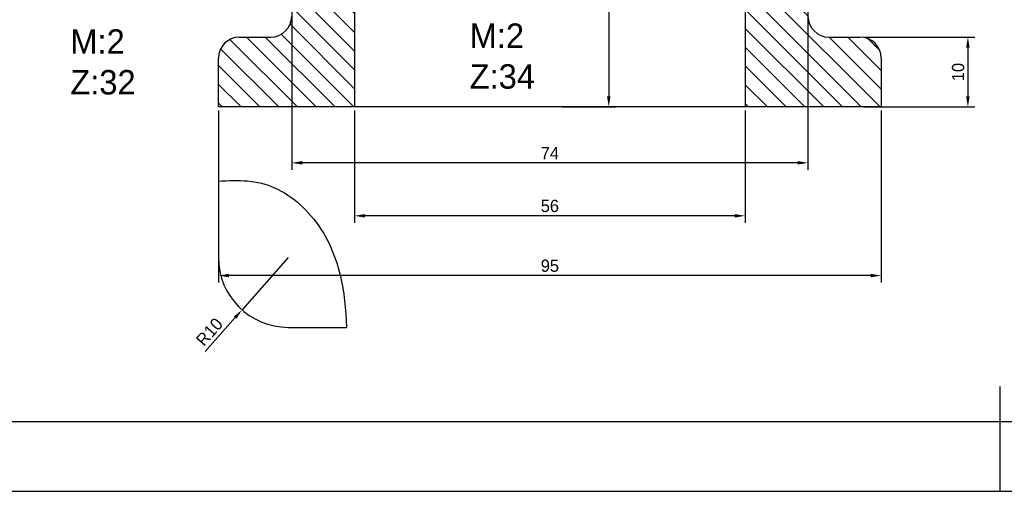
# Model space of a CAD drawing. Header units: millimetres. Extents: x -3 to 420, y 0 to 297.
# Tile 2 of 6: x 70 to 211, y 0 to 68. Entities that reach past the tile are written whole.
import ezdxf

# ---------------------------------------------------------------- set-up
doc = ezdxf.new("R2010")
doc.units = ezdxf.units.MM
doc.header["$LTSCALE"] = 0.5
for name, color, linetype in [('가는선', 1, 'Continuous'), ('문자', 2, 'Continuous'), ('외형선', 3, 'Continuous'), ('윤곽선', 5, 'Continuous')]:
    doc.layers.add(name, color=color, linetype=linetype)
doc.dimstyles.new('ISO-25', dxfattribs={"dimscale": 0.5, "dimtxt": 3.5, "dimasz": 3, "dimexe": 2, "dimexo": 1, "dimgap": 1, "dimtad": 1, "dimdsep": 46, "dimtxsty": 'Standard', "dimcen": 0, "dimclrt": 2, "dimazin": 2, "dimtfac": 1, "dimtmove": 0, "dimatfit": 3, "dimfxl": 1, "dimtfill": 1, "dimarcsym": 0})

# ---------------------------------------------------------------- blocks, each defined once
blk = doc.blocks.new('조립도면')
at = {"layer": '가는선'}
h = blk.add_hatch(dxfattribs=at)
h.set_pattern_fill('ANSI31', color=256, scale=0.6, angle=90)
h.paths.add_polyline_path([(117.5, 71.02, -0.414214), (120.5, 74.02), (123.5, 74.02), (123.5, 87.02), (118.5, 87.02), (118.5, 84.02), (103.5, 84.02), (103.5, 81.02), (109.67, 81.02), (111.5, 81.02), (112.16, 80.64), (113.5, 80.64), (114.44, 79.02), (113.5, 77.39), (112.16, 77.39), (111.5, 77.02), (109.67, 77.02), (103.5, 77.02), (103.5, 74.02), (105.5, 74.02, -0.414214), (108.5, 71.02), (108.5, 68.02, -0.414214), (105.5, 65.02), (101, 65.02, 0.414214), (98, 62.02), (98, 55.02), (117.5, 55.02)])
h.paths.add_polyline_path([(111.5, 77.39), (110.05, 77.39), (109.67, 77.02), (111.5, 77.02)], flags=17)
h.paths.add_polyline_path([(112.16, 77.39), (111.5, 77.39), (111.5, 77.02)], flags=17)
h.paths.add_polyline_path([(111.5, 81.02), (109.67, 81.02), (110.05, 80.64), (111.5, 80.64)], flags=17)
h.paths.add_polyline_path([(111.5, 81.02), (111.5, 80.64), (112.16, 80.64)], flags=17)
h.paths.add_polyline_path([(193, 62.02, 0.414214), (190, 65.02), (185.5, 65.02, -0.414214), (182.5, 68.02), (182.5, 71.02, -0.414214), (185.5, 74.02), (187.5, 74.02), (187.5, 77.02), (181.33, 77.02), (179.5, 77.02), (178.85, 77.39), (177.5, 77.39), (176.57, 79.02), (177.5, 80.64), (178.85, 80.64), (179.5, 81.02), (181.33, 81.02), (187.5, 81.02), (187.5, 87.52), (172.5, 87.52), (172.5, 90.52), (167.5, 90.52), (167.5, 74.02), (170.5, 74.02, -0.414214), (173.5, 71.02), (173.5, 55.02), (193, 55.02)])
h.paths.add_polyline_path([(180.95, 77.39), (179.5, 77.39), (179.5, 77.02), (181.33, 77.02)], flags=17)
h.paths.add_polyline_path([(179.5, 77.39), (178.85, 77.39), (179.5, 77.02)], flags=17)
h.paths.add_polyline_path([(181.33, 81.02), (179.5, 81.02), (179.5, 80.64), (180.95, 80.64)], flags=17)
h.paths.add_polyline_path([(179.5, 81.02), (178.85, 80.64), (179.5, 80.64)], flags=17)
h.paths.add_polyline_path([(123.5, 136.02), (120.5, 136.02, -0.414214), (117.5, 139.02), (117.5, 144.02, -0.414214), (120.5, 147.02), (134.51, 147.02), (134.51, 156.02), (120.5, 156.02, 0.102347), (115.74, 155.03), (115.74, 126.02), (118.5, 126.02), (118.5, 123.02), (123.5, 123.02)])
h.paths.add_polyline_path([(115.74, 155.03, 0.299183), (108.5, 144.02), (108.5, 139.02, -0.414214), (105.5, 136.02), (103.5, 136.02), (103.5, 133.02), (109.67, 133.02), (111.5, 133.02), (112.16, 132.64), (113.5, 132.64), (114.44, 131.02), (115.74, 131.02)])
h.paths.add_polyline_path([(157.35, 156.02), (134.51, 156.02), (134.51, 147.02), (170.5, 147.02, -0.414214), (173.5, 144.02), (173.5, 139.02, -0.414214), (170.5, 136.02), (167.5, 136.02), (167.5, 119.52), (172.5, 119.52), (172.5, 122.52), (175.19, 122.52), (175.19, 155.06, 0.100562), (170.5, 156.02), (157.35, 156.02), (157.35, 151.41, -1), (157.35, 151.04, -1), (157.35, 151.41)])
h.paths.add_polyline_path([(175.19, 155.06), (175.19, 131.02), (176.57, 131.02), (177.5, 132.64), (178.85, 132.64), (179.5, 133.02), (181.33, 133.02), (187.5, 133.02), (187.5, 136.02), (185.5, 136.02, -0.414214), (182.5, 139.02), (182.5, 144.02, 0.30111)])
h.paths.add_polyline_path([(187.5, 129.02), (179.5, 129.02), (178.85, 129.39), (177.5, 129.39), (176.57, 131.02), (175.19, 131.02), (175.19, 122.52), (187.5, 122.52)])
h.paths.add_polyline_path([(115.74, 131.02), (114.44, 131.02), (113.5, 129.39), (112.16, 129.39), (111.5, 129.02), (109.67, 129.02), (103.5, 129.02), (103.5, 126.02), (115.74, 126.02)])
h.paths.add_polyline_path([(111.5, 129.39), (110.05, 129.39), (109.67, 129.02), (111.5, 129.02)], flags=17)
h.paths.add_polyline_path([(112.16, 129.39), (111.5, 129.39), (111.5, 129.02)], flags=17)
h.paths.add_polyline_path([(111.5, 133.02), (109.67, 133.02), (110.05, 132.64), (111.5, 132.64)], flags=17)
h.paths.add_polyline_path([(111.5, 133.02), (111.5, 132.64), (112.16, 132.64)], flags=17)
h.paths.add_polyline_path([(180.95, 129.39), (179.5, 129.39), (179.5, 129.02), (181.33, 129.02)], flags=17)
h.paths.add_polyline_path([(179.5, 129.39), (178.85, 129.39), (179.5, 129.02)], flags=17)
h.paths.add_polyline_path([(179.5, 133.02), (178.85, 132.64), (179.5, 132.64)], flags=17)
h.paths.add_polyline_path([(181.33, 133.02), (179.5, 133.02), (179.5, 132.64), (180.95, 132.64)], flags=17)
at = {"layer": 'Defpoints'}
blk.add_lwpolyline([(0, 0), (420, 0), (420, 297), (0, 297)], close=True, dxfattribs=at)
at = {"layer": '가는선'}
blk.add_open_spline([(98, 44.38), (100.84, 44.66), (106.43, 44.4), (114.9, 36.4), (116.15, 28.61), (116.36, 23.47)], degree=3, knots=[6.287716, 6.287716, 6.287716, 6.287716, 14.609238, 23.322158, 38.183111, 38.183111, 38.183111, 38.183111], dxfattribs=at)
at = {"layer": '외형선'}
for p, q in [((117.5, 71.02), (117.5, 55.02)), ((173.5, 71.02), (173.5, 55.02)), ((101, 65.02), (105.5, 65.02)), ((185.5, 65.02), (190, 65.02)), ((98, 55.02), (98, 62.02)), ((193, 62.02), (193, 55.02)), ((193, 55.02), (98, 55.02)), ((98, 44.38), (98, 33.47)), ((108, 23.47), (116.36, 23.47)), ((210, 15), (210, 0))]:
    blk.add_line(p, q, dxfattribs=at)
for centre, radius, start, end in [((105.5, 68.02), 3, 270, 0), ((185.5, 68.02), 3, 180, 270), ((101, 62.02), 3, 90, 180), ((190, 62.02), 3, 0, 90), ((108, 33.47), 10, 180, 270)]:
    blk.add_arc(centre, radius, start, end, dxfattribs=at)
at = {"layer": '윤곽선'}
blk.add_lwpolyline([(10, 10), (410, 10), (410, 287), (10, 287)], close=True, dxfattribs=at)
at = {"layer": '문자', "char_height": 3.5, "attachment_point": 4}
for s, insert in [('M:2\\PZ:34', (134, 62.28)), ('M:2\\PZ:32', (76.76, 61.45))]:
    blk.add_mtext_dynamic_manual_height_columns(s, width=45.8098, gutter_width=25, heights=[14.42], dxfattribs=dict(at, insert=insert))
blk = doc.blocks.new('*D6')
at = {"color": 0, "lineweight": -2, "transparency": 16777216}
for p, q in [((147.27, 105.02), (154.94, 105.02)), ((153.94, 103.52), (153.94, 56.52)), ((147.27, 55.02), (154.94, 55.02))]:
    blk.add_line(p, q, dxfattribs=at)
at = {"color": 0, "transparency": 16777216}
for points in [[(153.69, 103.52), (154.19, 103.52), (153.94, 105.02)], [(153.69, 56.52), (154.19, 56.52), (153.94, 55.02)]]:
    blk.add_solid(points, dxfattribs=at)
at = {"layer": 'Defpoints', "color": 0, "transparency": 16777216}
for p in [(146.77, 105.02), (146.77, 55.02), (153.94, 55.02)]:
    blk.add_point(p, dxfattribs=at)
at = {"color": 2, "transparency": 16777216, "insert": (152.54, 80.02), "char_height": 1.75, "attachment_point": 5, "rotation": 90, "bg_fill": 3, "box_fill_scale": 1.1, "bg_fill_color": 256, "bg_fill_true_color": 13158600, "bg_fill_transparency": 0}
blk.add_mtext('50', dxfattribs=at)
blk = doc.blocks.new('_DotSmall')
at = {"color": 0, "linetype": 'ByBlock', "const_width": 0.5}
blk.add_lwpolyline([(-0.0625, 0, 1), (0.0625, 0, 1)], format="xyb", close=True, dxfattribs=at)
blk = doc.blocks.new('*D8')
at = {"color": 0, "lineweight": -2, "transparency": 16777216}
for p, q in [((98, 54.52), (98, 29.88)), ((193, 54.52), (193, 29.88)), ((191.5, 30.88), (99.5, 30.88))]:
    blk.add_line(p, q, dxfattribs=at)
at = {"color": 0, "transparency": 16777216}
for points in [[(99.5, 31.13), (99.5, 30.63), (98, 30.88)], [(191.5, 31.13), (191.5, 30.63), (193, 30.88)]]:
    blk.add_solid(points, dxfattribs=at)
at = {"layer": 'Defpoints', "color": 0, "transparency": 16777216}
for p in [(98, 55.02), (193, 55.02), (98, 30.88)]:
    blk.add_point(p, dxfattribs=at)
at = {"color": 2, "transparency": 16777216, "insert": (145.5, 32.28), "char_height": 1.75, "attachment_point": 5, "bg_fill": 3, "box_fill_scale": 1.1, "bg_fill_color": 256, "bg_fill_true_color": 13158600, "bg_fill_transparency": 0}
blk.add_mtext('95', dxfattribs=at)
blk = doc.blocks.new('*D9')
at = {"color": 0, "lineweight": -2, "transparency": 16777216}
for p, q in [((117.5, 54.52), (117.5, 38.44)), ((173.5, 54.52), (173.5, 38.44)), ((172, 39.44), (119, 39.44))]:
    blk.add_line(p, q, dxfattribs=at)
at = {"color": 0, "transparency": 16777216}
for points in [[(119, 39.69), (119, 39.19), (117.5, 39.44)], [(172, 39.69), (172, 39.19), (173.5, 39.44)]]:
    blk.add_solid(points, dxfattribs=at)
at = {"layer": 'Defpoints', "color": 0, "transparency": 16777216}
for p in [(117.5, 55.02), (173.5, 55.02), (117.5, 39.44)]:
    blk.add_point(p, dxfattribs=at)
at = {"color": 2, "transparency": 16777216, "insert": (145.5, 40.84), "char_height": 1.75, "attachment_point": 5, "bg_fill": 3, "box_fill_scale": 1.1, "bg_fill_color": 256, "bg_fill_true_color": 13158600, "bg_fill_transparency": 0}
blk.add_mtext('56', dxfattribs=at)
blk = doc.blocks.new('*D10')
at = {"color": 0, "lineweight": -2, "transparency": 16777216}
for p, q in [((108.5, 69.02), (108.5, 46.02)), ((182.5, 69.02), (182.5, 46.02)), ((181, 47.02), (110, 47.02))]:
    blk.add_line(p, q, dxfattribs=at)
at = {"color": 0, "transparency": 16777216}
for points in [[(110, 47.27), (110, 46.77), (108.5, 47.02)], [(181, 47.27), (181, 46.77), (182.5, 47.02)]]:
    blk.add_solid(points, dxfattribs=at)
at = {"layer": 'Defpoints', "color": 0, "transparency": 16777216}
for p in [(108.5, 69.52), (182.5, 69.52), (108.5, 47.02)]:
    blk.add_point(p, dxfattribs=at)
at = {"color": 2, "transparency": 16777216, "insert": (145.5, 48.41), "char_height": 1.75, "attachment_point": 5, "bg_fill": 3, "box_fill_scale": 1.1, "bg_fill_color": 256, "bg_fill_true_color": 13158600, "bg_fill_transparency": 0}
blk.add_mtext('74', dxfattribs=at)
blk = doc.blocks.new('*D14')
at = {"color": 0, "lineweight": -2, "transparency": 16777216}
for p, q in [((108, 33.47), (101.38, 25.98)), ((96.1, 20.02), (100.38, 24.86))]:
    blk.add_line(p, q, dxfattribs=at)
at = {"color": 0, "transparency": 16777216}
blk.add_solid([(100.19, 25.03), (100.57, 24.7), (101.38, 25.98)], dxfattribs=at)
at = {"layer": 'Defpoints', "color": 0, "transparency": 16777216}
for p in [(108, 33.47), (101.38, 25.98)]:
    blk.add_point(p, dxfattribs=at)
at = {"color": 2, "transparency": 16777216, "insert": (96.7, 22.81), "char_height": 1.75, "attachment_point": 5, "rotation": 48.4912, "bg_fill": 3, "box_fill_scale": 1.1, "bg_fill_color": 256, "bg_fill_true_color": 13158600, "bg_fill_transparency": 0}
blk.add_mtext('R10', dxfattribs=at)
blk = doc.blocks.new('*D15')
at = {"color": 0, "lineweight": -2, "transparency": 16777216}
for p, q in [((190.5, 65.02), (206.42, 65.02)), ((205.42, 63.52), (205.42, 56.52)), ((190.5, 55.02), (206.42, 55.02))]:
    blk.add_line(p, q, dxfattribs=at)
at = {"color": 0, "transparency": 16777216}
for points in [[(205.17, 63.52), (205.67, 63.52), (205.42, 65.02)], [(205.17, 56.52), (205.67, 56.52), (205.42, 55.02)]]:
    blk.add_solid(points, dxfattribs=at)
at = {"layer": 'Defpoints', "color": 0, "transparency": 16777216}
for p in [(190, 65.02), (190, 55.02), (205.42, 55.02)]:
    blk.add_point(p, dxfattribs=at)
at = {"color": 2, "transparency": 16777216, "insert": (204.02, 60.02), "char_height": 1.75, "attachment_point": 5, "rotation": 90, "bg_fill": 3, "box_fill_scale": 1.1, "bg_fill_color": 256, "bg_fill_true_color": 13158600, "bg_fill_transparency": 0}
blk.add_mtext('10', dxfattribs=at)

msp = doc.modelspace()

# ---------------------------------------------------------------- block references
msp.add_blockref('조립도면', (0, 0))

# ---------------------------------------------------------------- next in the draw order: dimensions: what is measured, and where the dimension line sits
dim = msp.add_linear_dim(base=(153.938, 55.016), p1=(146.769, 105.016), p2=(146.769, 55.016), angle=90, dimstyle='ISO-25', override={"dimldrblk": 'DotSmall'})
dim.commit()
dim.dimension.update_dxf_attribs({"geometry": '*D6', "text_midpoint": (152.541, 80.016)})

# ---------------------------------------------------------------- next in the draw order: dimensions: what is measured, and where the dimension line sits
dim = msp.add_linear_dim(base=(98.003, 30.884), p1=(193.003, 55.016), p2=(98.003, 55.016), dimstyle='ISO-25', override={"dimldrblk": 'DotSmall'})
dim.commit()
dim.dimension.update_dxf_attribs({"geometry": '*D8', "text_midpoint": (145.503, 32.281)})

# ---------------------------------------------------------------- next in the draw order: dimensions: what is measured, and where the dimension line sits
dim = msp.add_linear_dim(base=(205.416, 55.016), p1=(190.003, 65.016), p2=(190.003, 55.016), angle=90, dimstyle='ISO-25', override={"dimldrblk": 'DotSmall'})
dim.commit()
dim.dimension.update_dxf_attribs({"geometry": '*D15', "text_midpoint": (204.016, 60.016)})
dim = msp.add_linear_dim(base=(117.503, 39.44), p1=(173.503, 55.016), p2=(117.503, 55.016), dimstyle='ISO-25', override={"dimldrblk": 'DotSmall'})
dim.commit()
dim.dimension.update_dxf_attribs({"geometry": '*D9', "text_midpoint": (145.503, 40.837)})
dim = msp.add_radius_dim(center=(108.003, 33.473), mpoint=(101.376, 25.984), dimstyle='ISO-25', override={"dimldrblk": 'DotSmall'})
dim.commit()
dim.dimension.update_dxf_attribs({"geometry": '*D14', "text_midpoint": (96.695, 22.809)})

# ---------------------------------------------------------------- next in the draw order: dimensions: what is measured, and where the dimension line sits
dim = msp.add_linear_dim(base=(108.503, 47.015), p1=(182.503, 69.516), p2=(108.503, 69.516), dimstyle='ISO-25', override={"dimldrblk": 'DotSmall'})
dim.commit()
dim.dimension.update_dxf_attribs({"geometry": '*D10', "text_midpoint": (145.503, 48.415)})

doc.saveas('drawing.dxf')
